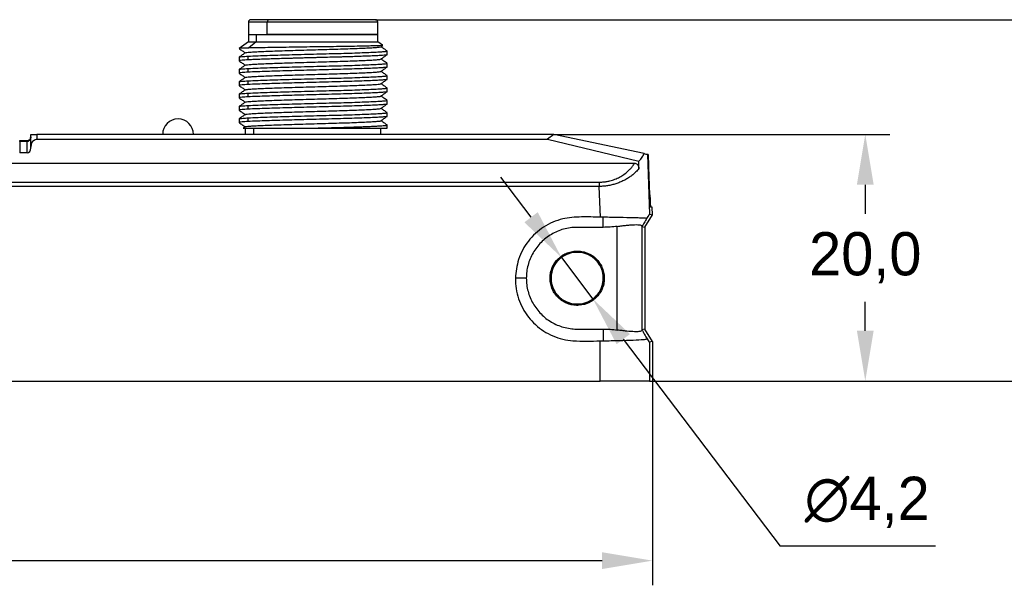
# Model space of a CAD drawing. Header units: millimetres. Extents: x 0 to 1380, y 0 to 297.
# Tile 58 of 60: x 1193 to 1273, y 193 to 239. Entities that reach past the tile are written whole.
import ezdxf

# ---------------------------------------------------------------- set-up
doc = ezdxf.new("R2010")
doc.units = ezdxf.units.MM
doc.header["$PDSIZE"] = -1
doc.dimstyles.new('ISO-25', dxfattribs={"dimtxt": 2.5, "dimasz": 2.5, "dimexe": 1.25, "dimexo": 0.625, "dimtad": 1, "dimtxsty": 'Standard', "dimcen": 2.5, "dimadec": 0, "dimazin": 0, "dimtfac": 1, "dimtmove": 0, "dimatfit": 3, "dimfxl": 1, "dimarcsym": 0})

# ---------------------------------------------------------------- blocks, each defined once
blk = doc.blocks.new('*D18')
at = {"color": 0, "lineweight": -2}
for p, q in [((1084.294, 209.669), (1084.294, 193.109)), ((1244.294, 209.669), (1244.294, 193.109)), ((1088.374, 195.109), (1240.214, 195.109))]:
    blk.add_line(p, q, dxfattribs=at)
at = {"color": 0}
for points in [[(1088.374, 195.789), (1088.374, 194.429), (1084.294, 195.109)], [(1240.214, 194.429), (1240.214, 195.789), (1244.294, 195.109)]]:
    blk.add_solid(points, dxfattribs=at)
at = {"layer": 'Defpoints', "color": 0}
for p in [(1084.294, 209.669), (1244.294, 209.669), (1244.294, 195.109)]:
    blk.add_point(p, dxfattribs=at)
at = {"color": 0, "insert": (1164.294, 198.674), "char_height": 3.5, "attachment_point": 5}
blk.add_mtext('160,0%%p2', dxfattribs=at)
blk = doc.blocks.new('*D19')
at = {"color": 0, "lineweight": -2}
for p, q in [((1236.294, 229.669), (1263.556, 229.669)), ((1261.556, 225.589), (1261.556, 223.235)), ((1261.556, 213.749), (1261.556, 216.104)), ((1244.294, 209.669), (1263.556, 209.669))]:
    blk.add_line(p, q, dxfattribs=at)
at = {"color": 0}
for points in [[(1262.236, 225.589), (1260.876, 225.589), (1261.556, 229.669)], [(1260.876, 213.749), (1262.236, 213.749), (1261.556, 209.669)]]:
    blk.add_solid(points, dxfattribs=at)
at = {"layer": 'Defpoints', "color": 0}
for p in [(1236.294, 229.669), (1261.556, 229.669), (1244.294, 209.669)]:
    blk.add_point(p, dxfattribs=at)
at = {"color": 0, "insert": (1261.556, 219.669), "char_height": 3.5, "attachment_point": 5}
blk.add_mtext('20,0', dxfattribs=at)
blk = doc.blocks.new('*D20')
at = {"color": 0, "lineweight": -2}
for p, q in [((1221.832, 238.971), (1286.511, 238.971)), ((1284.511, 234.891), (1284.511, 227.886)), ((1284.511, 213.749), (1284.511, 220.755)), ((1244.294, 209.669), (1286.511, 209.669))]:
    blk.add_line(p, q, dxfattribs=at)
at = {"color": 0}
for points in [[(1285.191, 234.891), (1283.831, 234.891), (1284.511, 238.971)], [(1283.831, 213.749), (1285.191, 213.749), (1284.511, 209.669)]]:
    blk.add_solid(points, dxfattribs=at)
at = {"layer": 'Defpoints', "color": 0}
for p in [(1221.832, 238.971), (1284.511, 238.971), (1244.294, 209.669)]:
    blk.add_point(p, dxfattribs=at)
at = {"color": 0, "insert": (1284.511, 224.32), "char_height": 3.5, "attachment_point": 5}
blk.add_mtext('29,3%%p1', dxfattribs=at)
blk = doc.blocks.new('*D26')
at = {"color": 0, "lineweight": -2}
for p, q in [((1234.454, 222.952), (1231.992, 226.205)), ((1236.916, 219.699), (1239.472, 216.323)), ((1241.934, 213.07), (1254.647, 196.273)), ((1267.255, 196.273), (1254.647, 196.273))]:
    blk.add_line(p, q, dxfattribs=at)
at = {"color": 0}
for points in [[(1233.912, 222.542), (1234.996, 223.363), (1236.916, 219.699)], [(1242.476, 213.48), (1241.392, 212.659), (1239.472, 216.323)]]:
    blk.add_solid(points, dxfattribs=at)
at = {"layer": 'Defpoints', "color": 0}
for p in [(1236.916, 219.699), (1239.472, 216.323)]:
    blk.add_point(p, dxfattribs=at)
at = {"color": 0, "insert": (1261.713, 199.838), "char_height": 3.5, "attachment_point": 5}
blk.add_mtext('∅4,2', dxfattribs=at)

msp = doc.modelspace()

# ---------------------------------------------------------------- linework, layer by layer
at = {"color": 7, "linetype": 'Continuous', "lineweight": 25}
for p, q in [((1211.532, 238.771), (1211.532, 237.771)), ((1213.211, 238.971), (1211.732, 238.971)), ((1213.07, 237.771), (1213.07, 238.771)), ((1221.832, 238.971), (1213.211, 238.971)), ((1222.032, 237.771), (1222.032, 238.771)), ((1211.532, 237.171), (1210.782, 236.635)), ((1211.532, 237.771), (1211.532, 237.171)), ((1211.532, 237.771), (1212.159, 237.771)), ((1211.532, 237.771), (1213.07, 237.771)), ((1211.532, 237.171), (1212.159, 237.171)), ((1212.159, 237.171), (1211.547, 236.674)), ((1212.159, 237.771), (1212.159, 237.171)), ((1212.159, 237.771), (1222.032, 237.771)), ((1212.159, 237.171), (1222.032, 237.171)), ((1222.032, 237.771), (1213.07, 237.771)), ((1222.032, 237.171), (1222.032, 237.771)), ((1222.418, 236.895), (1222.032, 237.171)), ((1210.782, 236.635), (1210.782, 236.632)), ((1210.783, 236.635), (1210.782, 236.635)), ((1210.783, 236.635), (1210.814, 236.623)), ((1222.275, 236.773), (1222.423, 236.877)), ((1222.782, 236.132), (1222.782, 236.431)), ((1210.782, 235.931), (1210.782, 235.632)), ((1211.499, 236.013), (1211.499, 235.713)), ((1210.782, 234.931), (1210.782, 234.632)), ((1211.499, 235.013), (1211.499, 234.713)), ((1222.782, 235.132), (1222.782, 235.431)), ((1210.782, 233.931), (1210.782, 233.632)), ((1211.499, 234.013), (1211.499, 233.713)), ((1222.782, 234.132), (1222.782, 234.431)), ((1222.782, 233.132), (1222.782, 233.431)), ((1210.782, 232.931), (1210.782, 232.632)), ((1211.499, 233.013), (1211.499, 232.713)), ((1222.782, 232.132), (1222.782, 232.431)), ((1210.782, 231.931), (1210.782, 231.632)), ((1211.499, 232.013), (1211.499, 231.713)), ((1210.782, 230.931), (1210.782, 230.632)), ((1211.499, 231.013), (1211.499, 230.713)), ((1222.782, 231.132), (1222.782, 231.431)), ((1211.286, 230.285), (1211.133, 230.179)), ((1211.282, 230.171), (1211.282, 229.669)), ((1216.29, 230.171), (1222.782, 230.171)), ((1222.282, 229.669), (1222.282, 230.171)), ((1222.782, 230.171), (1222.782, 230.431)), ((1192.989, 229.095), (1192.989, 229.169)), ((1192.989, 229.169), (1193.589, 229.169)), ((1193.589, 229.095), (1193.589, 229.169)), ((1193.889, 229.669), (1194.389, 229.669)), ((1193.889, 228.641), (1193.889, 229.669)), ((1194.389, 229.669), (1194.389, 229.271)), ((1202.928, 229.669), (1194.389, 229.669)), ((1194.389, 229.271), (1202.978, 229.271)), ((1214.294, 229.669), (1202.928, 229.669)), ((1202.978, 229.271), (1214.294, 229.271)), ((1230.794, 229.669), (1214.294, 229.669)), ((1214.294, 229.271), (1230.794, 229.271)), ((1236.294, 229.669), (1230.794, 229.669)), ((1230.794, 229.271), (1235.778, 229.271)), ((1236.294, 229.669), (1235.778, 229.271)), ((1235.778, 229.271), (1243.207, 227.502)), ((1243.627, 228.111), (1236.294, 229.669)), ((1192.989, 229.095), (1192.989, 228.176)), ((1193.589, 229.095), (1192.989, 229.095)), ((1193.589, 228.176), (1193.589, 229.095)), ((1193.889, 228.555), (1193.889, 228.641)), ((1193.589, 228.176), (1192.989, 228.176)), ((1243.896, 228.053), (1244.063, 223.197)), ((1243.957, 228.04), (1243.896, 228.053)), ((1176.494, 227.33), (1214.294, 227.33)), ((1214.294, 227.33), (1230.794, 227.33)), ((1230.794, 227.33), (1242.852, 227.33)), ((1244.09, 224.762), (1244.01, 227.024)), ((1088.599, 225.799), (1239.989, 225.799)), ((1239.989, 225.454), (1088.599, 225.454)), ((1239.989, 225.799), (1239.989, 225.454)), ((1240.074, 222.955), (1239.989, 225.454)), ((1244.271, 223.779), (1244.142, 223.779)), ((1244.294, 223.136), (1244.271, 223.779)), ((1240.294, 222.134), (1240.294, 222.953)), ((1243.675, 222.136), (1244.294, 223.136)), ((1241.45, 213.805), (1241.45, 222.215)), ((1243.449, 222.203), (1243.449, 213.817)), ((1243.45, 222.2), (1243.675, 222.136)), ((1243.675, 222.136), (1243.675, 213.885)), ((1238.842, 215.922), (1238.426, 215.833)), ((1240.294, 213.886), (1240.294, 212.932)), ((1243.675, 213.885), (1243.45, 213.82)), ((1244.294, 212.885), (1243.675, 213.885)), ((1240.058, 209.669), (1240.06, 212.93)), ((1244.059, 212.818), (1244.057, 209.669)), ((1244.294, 212.885), (1244.294, 209.669)), ((1088.53, 209.669), (1240.058, 209.669)), ((1244.057, 209.669), (1240.058, 209.669)), ((1244.057, 209.669), (1244.294, 209.669))]:
    msp.add_line(p, q, dxfattribs=at)
at = {"color": 8, "linetype": 'Continuous', "lineweight": 25}
for p, q in [((1213.07, 238.771), (1211.532, 238.771)), ((1222.032, 238.771), (1213.07, 238.771)), ((1211.939, 230.171), (1211.939, 229.669))]:
    msp.add_line(p, q, dxfattribs=at)
at = {"color": 7, "linetype": 'Continuous', "lineweight": 25, "flags": 128}
for points in [[(1243.627, 228.111), (1243.77, 228.08), (1243.861, 228.061), (1243.896, 228.053)], [(1244.063, 223.197), (1244.192, 223.163), (1244.294, 223.136)], [(1234.07, 218.01), (1233.573, 218.01), (1233.182, 218.01)], [(1244.294, 212.885), (1244.162, 212.847), (1244.059, 212.818)]]:
    msp.add_lwpolyline(points, dxfattribs=at)
msp.add_circle((1238.194, 218.011), 2.117)
at = {"color": 7, "linetype": 'Continuous', "lineweight": 25}
for centre, radius, start, end in [((1211.732, 238.771), 0.2, 90, 180), ((1213.246, 238.796), 0.179, 101.42328, 188.05142), ((1221.832, 238.771), 0.2, 0, 90), ((1205.834, 229.669), 1.25, 0, 180), ((1194.466, 228.697), 0.579, 97.56966, 185.52747)]:
    msp.add_arc(centre, radius, start, end, dxfattribs=at)
for centre, major_axis, ratio, start_param, end_param in [((1193.589, 228.555), (0, 0.379), 0.791595, 3.141593, 4.712389), ((1243.993, 227.01), (-0.036, 1.03), 0.016937, 4.725236, 6.278961), ((1238.928, 256.209), (-1.746, 50.422), 0.079282, 4.08918, 4.103938), ((1244.107, 224.779), (-0.035, 1), 0.017444, 1.58764, 3.140983), ((1240.271, 217.07), (3.792, 6.127), 0.009692, 0.002942, 0.338332), ((1240.063, 219.289), (-3.996, 6.471), 0.009188, 2.848198, 3.138988)]:
    msp.add_ellipse(centre, major_axis=major_axis, ratio=ratio, start_param=start_param, end_param=end_param, dxfattribs=at)
for points, knots in [([(1211.547, 236.674), (1211.315, 236.668), (1211.134, 236.661), (1210.877, 236.648), (1210.803, 236.642), (1210.783, 236.635)], [0, 0, 0, 0, 0.5, 0.5, 1, 1, 1, 1]), ([(1210.786, 236.626), (1210.871, 236.566), (1211.035, 236.452), (1211.198, 236.337), (1211.277, 236.282)], [0, 0, 0, 0, 0.51635, 1, 1, 1, 1]), ([(1211.307, 236.289), (1211.31, 236.294), (1211.319, 236.307), (1211.501, 236.331), (1211.842, 236.358), (1212.327, 236.385), (1212.943, 236.41), (1213.663, 236.436), (1214.478, 236.463), (1215.349, 236.491), (1216.269, 236.519), (1217.196, 236.547), (1218.12, 236.572), (1218.999, 236.597), (1219.821, 236.624), (1220.55, 236.652), (1221.177, 236.68), (1221.677, 236.708), (1222.035, 236.733), (1222.237, 236.755), (1222.254, 236.77), (1222.261, 236.776)], [0, 0, 0, 0, 0.026155, 0.082083, 0.136414, 0.192309, 0.246821, 0.302923, 0.357293, 0.413235, 0.467544, 0.523415, 0.577889, 0.633947, 0.688327, 0.744279, 0.798675, 0.854643, 0.909011, 0.964954, 1, 1, 1, 1]), ([(1211.499, 236.013), (1211.757, 236.025), (1212.194, 236.047), (1213.054, 236.075), (1213.896, 236.102), (1214.831, 236.13), (1215.812, 236.158), (1216.829, 236.186), (1217.837, 236.212), (1218.823, 236.236), (1219.742, 236.263), (1220.586, 236.291), (1221.314, 236.319), (1221.919, 236.347), (1222.377, 236.373), (1222.666, 236.398), (1222.794, 236.417), (1222.771, 236.429), (1222.766, 236.431)], [0, 0, 0, 0, 0.091315, 0.154137, 0.21878, 0.281602, 0.346246, 0.409075, 0.473728, 0.536552, 0.601197, 0.66402, 0.728663, 0.791493, 0.856144, 0.91897, 0.983617, 1, 1, 1, 1]), ([(1222.419, 236.883), (1222.422, 236.882), (1222.44, 236.877), (1222.318, 236.867), (1222.049, 236.855), (1221.615, 236.842), (1221.05, 236.828), (1220.353, 236.814), (1219.556, 236.8), (1218.67, 236.786), (1217.736, 236.774), (1216.763, 236.761), (1215.79, 236.747), (1214.826, 236.733), (1213.917, 236.719), (1213.081, 236.705), (1212.239, 236.691), (1211.801, 236.681), (1211.547, 236.674)], [0, 0, 0, 0, 0.012184, 0.073852, 0.137292, 0.199376, 0.263201, 0.326291, 0.391214, 0.454206, 0.519022, 0.582232, 0.647209, 0.711532, 0.777722, 0.842053, 0.908251, 1, 1, 1, 1]), ([(1222.782, 236.435), (1222.697, 236.494), (1222.532, 236.609), (1222.367, 236.725), (1222.287, 236.781)], [0, 0, 0, 0, 0.512384, 1, 1, 1, 1]), ([(1211.291, 236.291), (1211.207, 236.232), (1211.038, 236.114), (1210.869, 235.995), (1210.784, 235.936)], [0, 0, 0, 0, 0.499982, 1, 1, 1, 1]), ([(1210.787, 235.626), (1210.871, 235.566), (1211.035, 235.452), (1211.198, 235.337), (1211.277, 235.282)], [0, 0, 0, 0, 0.516607, 1, 1, 1, 1]), ([(1211.499, 235.713), (1211.326, 235.702), (1211.013, 235.681), (1210.805, 235.654), (1210.802, 235.638), (1210.8, 235.632)], [0, 0, 0, 0, 0.41849, 0.755425, 1, 1, 1, 1]), ([(1210.808, 235.938), (1210.811, 235.943), (1210.82, 235.956), (1211.021, 235.982), (1211.332, 236.002), (1211.499, 236.013)], [0, 0, 0, 0, 0.176553, 0.556644, 1, 1, 1, 1]), ([(1211.301, 235.288), (1211.313, 235.295), (1211.341, 235.311), (1211.569, 235.337), (1211.943, 235.365), (1212.464, 235.391), (1213.1, 235.416), (1213.848, 235.442), (1214.672, 235.47), (1215.565, 235.498), (1216.484, 235.526), (1217.42, 235.553), (1218.329, 235.577), (1219.201, 235.603), (1219.997, 235.631), (1220.709, 235.659), (1221.303, 235.687), (1221.777, 235.714), (1222.095, 235.739), (1222.26, 235.759), (1222.259, 235.772), (1222.259, 235.776)], [0, 0, 0, 0, 0.042006, 0.096345, 0.152267, 0.206423, 0.262145, 0.316333, 0.372094, 0.426385, 0.482258, 0.536498, 0.592314, 0.646482, 0.70222, 0.756423, 0.812199, 0.86649, 0.922365, 0.976534, 1, 1, 1, 1]), ([(1222.771, 236.127), (1222.766, 236.123), (1222.754, 236.112), (1222.64, 236.096), (1222.434, 236.078), (1222.174, 236.062), (1221.936, 236.049), (1221.739, 236.039), (1221.544, 236.03), (1221.333, 236.021), (1221.088, 236.011), (1220.74, 235.997), (1220.301, 235.982), (1219.791, 235.965), (1219.36, 235.952), (1219.062, 235.944), (1218.84, 235.938), (1218.499, 235.929), (1218.052, 235.917), (1217.551, 235.904), (1217.188, 235.895), (1216.878, 235.887), (1216.614, 235.88), (1216.387, 235.874), (1216.112, 235.867), (1215.792, 235.858), (1215.421, 235.847), (1215.07, 235.837), (1214.61, 235.824), (1214.037, 235.806), (1213.411, 235.787), (1212.835, 235.768), (1212.337, 235.751), (1211.874, 235.733), (1211.628, 235.72), (1211.499, 235.713)], [0, 0, 0, 0, 0.028339, 0.072398, 0.125058, 0.167099, 0.195729, 0.218791, 0.236283, 0.259487, 0.28269, 0.305893, 0.351907, 0.390371, 0.421279, 0.444631, 0.452422, 0.466549, 0.513787, 0.540422, 0.563615, 0.583364, 0.59974, 0.614183, 0.626692, 0.65261, 0.675777, 0.698945, 0.722113, 0.768326, 0.818162, 0.86079, 0.907089, 0.95109, 1, 1, 1, 1]), ([(1222.275, 235.774), (1222.36, 235.833), (1222.529, 235.951), (1222.698, 236.07), (1222.782, 236.129)], [0, 0, 0, 0, 0.499996, 1, 1, 1, 1]), ([(1222.783, 235.433), (1222.699, 235.492), (1222.533, 235.609), (1222.367, 235.725), (1222.286, 235.781)], [0, 0, 0, 0, 0.510384, 1, 1, 1, 1]), ([(1211.289, 235.29), (1211.205, 235.231), (1211.036, 235.112), (1210.867, 234.994), (1210.782, 234.935)], [0, 0, 0, 0, 0.499976, 1, 1, 1, 1]), ([(1210.806, 234.937), (1210.809, 234.942), (1210.818, 234.956), (1211.021, 234.982), (1211.331, 235.002), (1211.499, 235.013)], [0, 0, 0, 0, 0.190159, 0.56397, 1, 1, 1, 1]), ([(1211.288, 234.286), (1211.288, 234.287), (1211.271, 234.296), (1211.384, 234.316), (1211.636, 234.344), (1212.054, 234.371), (1212.599, 234.397), (1213.268, 234.422), (1214.03, 234.448), (1214.877, 234.476), (1215.771, 234.504), (1216.702, 234.532), (1217.628, 234.559), (1218.538, 234.583), (1219.389, 234.609), (1220.174, 234.637), (1220.855, 234.665), (1221.426, 234.693), (1221.864, 234.72), (1222.148, 234.745), (1222.28, 234.763), (1222.269, 234.774), (1222.267, 234.776)], [0, 0, 0, 0, 0.00291, 0.056894, 0.112441, 0.166566, 0.222266, 0.276272, 0.33184, 0.385835, 0.441389, 0.495472, 0.551126, 0.605218, 0.660884, 0.714885, 0.770446, 0.824456, 0.880025, 0.934184, 0.989923, 1, 1, 1, 1]), ([(1211.499, 235.013), (1211.757, 235.025), (1212.194, 235.047), (1213.054, 235.075), (1213.896, 235.102), (1214.831, 235.13), (1215.812, 235.158), (1216.829, 235.186), (1217.837, 235.212), (1218.823, 235.236), (1219.742, 235.263), (1220.586, 235.291), (1221.314, 235.319), (1221.919, 235.347), (1222.377, 235.373), (1222.666, 235.398), (1222.794, 235.417), (1222.771, 235.429), (1222.766, 235.431)], [0, 0, 0, 0, 0.091315, 0.154137, 0.21878, 0.281602, 0.346246, 0.409075, 0.473728, 0.536552, 0.601197, 0.66402, 0.728663, 0.791493, 0.856144, 0.91897, 0.983617, 1, 1, 1, 1]), ([(1222.769, 235.127), (1222.771, 235.126), (1222.787, 235.115), (1222.654, 235.097), (1222.364, 235.073), (1221.895, 235.046), (1221.291, 235.018), (1220.551, 234.99), (1219.711, 234.962), (1218.78, 234.935), (1217.801, 234.911), (1216.784, 234.885), (1215.776, 234.858), (1214.788, 234.829), (1213.864, 234.801), (1213.019, 234.774), (1212.177, 234.746), (1211.746, 234.725), (1211.499, 234.713)], [0, 0, 0, 0, 0.008359, 0.071921, 0.13733, 0.200887, 0.266286, 0.329845, 0.395247, 0.458811, 0.52422, 0.587778, 0.653177, 0.716735, 0.782137, 0.845703, 0.91111, 1, 1, 1, 1]), ([(1222.275, 234.774), (1222.36, 234.833), (1222.529, 234.951), (1222.698, 235.07), (1222.782, 235.129)], [0, 0, 0, 0, 0.499997, 1, 1, 1, 1]), ([(1222.78, 234.436), (1222.695, 234.495), (1222.531, 234.61), (1222.366, 234.726), (1222.287, 234.782)], [0, 0, 0, 0, 0.5141136, 1, 1, 1, 1]), ([(1211.288, 234.289), (1211.203, 234.229), (1211.034, 234.111), (1210.865, 233.992), (1210.781, 233.933)], [0, 0, 0, 0, 0.499993, 1, 1, 1, 1]), ([(1210.786, 234.626), (1210.871, 234.567), (1211.034, 234.452), (1211.198, 234.337), (1211.277, 234.281)], [0, 0, 0, 0, 0.515968, 1, 1, 1, 1]), ([(1211.499, 234.713), (1211.324, 234.702), (1211.011, 234.681), (1210.804, 234.654), (1210.802, 234.638), (1210.801, 234.632)], [0, 0, 0, 0, 0.422738, 0.75967, 1, 1, 1, 1]), ([(1210.804, 233.936), (1210.807, 233.941), (1210.815, 233.955), (1211.02, 233.982), (1211.331, 234.002), (1211.499, 234.013)], [0, 0, 0, 0, 0.206242, 0.57263, 1, 1, 1, 1]), ([(1211.499, 234.013), (1211.757, 234.025), (1212.194, 234.047), (1213.054, 234.075), (1213.896, 234.102), (1214.831, 234.13), (1215.812, 234.158), (1216.829, 234.186), (1217.837, 234.212), (1218.823, 234.236), (1219.742, 234.263), (1220.586, 234.291), (1221.314, 234.319), (1221.919, 234.347), (1222.377, 234.373), (1222.666, 234.398), (1222.794, 234.417), (1222.771, 234.429), (1222.766, 234.431)], [0, 0, 0, 0, 0.091315, 0.154137, 0.21878, 0.281602, 0.346246, 0.409075, 0.473728, 0.536552, 0.601197, 0.66402, 0.728663, 0.791493, 0.856144, 0.91897, 0.983617, 1, 1, 1, 1]), ([(1222.769, 234.127), (1222.771, 234.125), (1222.787, 234.115), (1222.653, 234.097), (1222.364, 234.073), (1221.895, 234.046), (1221.291, 234.018), (1220.551, 233.99), (1219.711, 233.962), (1218.78, 233.935), (1217.801, 233.911), (1216.784, 233.885), (1215.776, 233.858), (1214.788, 233.829), (1213.864, 233.801), (1213.019, 233.774), (1212.177, 233.746), (1211.746, 233.725), (1211.499, 233.713)], [0, 0, 0, 0, 0.007874, 0.071467, 0.136908, 0.200496, 0.265928, 0.329517, 0.394951, 0.458547, 0.523988, 0.587577, 0.653008, 0.716596, 0.782031, 0.845627, 0.911066, 1, 1, 1, 1]), ([(1222.275, 233.774), (1222.36, 233.833), (1222.529, 233.951), (1222.698, 234.07), (1222.782, 234.129)], [0, 0, 0, 0, 0.499998, 1, 1, 1, 1]), ([(1211.291, 233.291), (1211.207, 233.232), (1211.037, 233.114), (1210.868, 232.995), (1210.784, 232.936)], [0, 0, 0, 0, 0.499985, 1, 1, 1, 1]), ([(1210.785, 233.626), (1210.87, 233.567), (1211.034, 233.452), (1211.198, 233.337), (1211.277, 233.282)], [0, 0, 0, 0, 0.515354, 1, 1, 1, 1]), ([(1211.499, 233.713), (1211.324, 233.702), (1211.011, 233.681), (1210.804, 233.654), (1210.802, 233.638), (1210.801, 233.632)], [0, 0, 0, 0, 0.422738, 0.75967, 1, 1, 1, 1]), ([(1211.299, 233.289), (1211.298, 233.291), (1211.291, 233.302), (1211.43, 233.322), (1211.722, 233.35), (1212.168, 233.377), (1212.747, 233.403), (1213.435, 233.428), (1214.225, 233.455), (1215.08, 233.483), (1215.993, 233.511), (1216.918, 233.539), (1217.848, 233.564), (1218.739, 233.589), (1219.582, 233.616), (1220.34, 233.644), (1221.003, 233.672), (1221.54, 233.7), (1221.948, 233.726), (1222.196, 233.75), (1222.302, 233.771), (1222.268, 233.784), (1222.258, 233.788)], [0, 0, 0, 0, 0.009529, 0.064103, 0.117105, 0.171635, 0.22473, 0.279368, 0.332412, 0.386993, 0.4401, 0.494751, 0.547741, 0.602263, 0.655302, 0.709876, 0.763043, 0.817759, 0.870735, 0.925243, 0.978272, 1, 1, 1, 1]), ([(1211.499, 233.013), (1211.757, 233.025), (1212.194, 233.047), (1213.054, 233.075), (1213.896, 233.102), (1214.831, 233.13), (1215.812, 233.158), (1216.829, 233.186), (1217.837, 233.212), (1218.823, 233.236), (1219.742, 233.263), (1220.586, 233.291), (1221.314, 233.319), (1221.919, 233.347), (1222.377, 233.373), (1222.666, 233.398), (1222.794, 233.417), (1222.771, 233.429), (1222.766, 233.431)], [0, 0, 0, 0, 0.091315, 0.154137, 0.21878, 0.281602, 0.346246, 0.409075, 0.473728, 0.536552, 0.601197, 0.66402, 0.728663, 0.791493, 0.856144, 0.91897, 0.983617, 1, 1, 1, 1]), ([(1222.781, 233.435), (1222.697, 233.494), (1222.532, 233.61), (1222.367, 233.725), (1222.287, 233.782)], [0, 0, 0, 0, 0.512594, 1, 1, 1, 1]), ([(1210.784, 232.627), (1210.869, 232.568), (1211.033, 232.453), (1211.197, 232.337), (1211.277, 232.281)], [0, 0, 0, 0, 0.51431, 1, 1, 1, 1]), ([(1211.499, 232.713), (1211.324, 232.702), (1211.011, 232.681), (1210.804, 232.654), (1210.802, 232.638), (1210.801, 232.632)], [0, 0, 0, 0, 0.422738, 0.75967, 1, 1, 1, 1]), ([(1210.808, 232.938), (1210.811, 232.943), (1210.82, 232.956), (1211.021, 232.982), (1211.332, 233.002), (1211.499, 233.013)], [0, 0, 0, 0, 0.177634, 0.557227, 1, 1, 1, 1]), ([(1211.306, 232.288), (1211.308, 232.292), (1211.312, 232.306), (1211.485, 232.329), (1211.813, 232.357), (1212.295, 232.384), (1212.897, 232.408), (1213.616, 232.434), (1214.418, 232.461), (1215.293, 232.49), (1216.204, 232.518), (1217.14, 232.545), (1218.057, 232.57), (1218.946, 232.595), (1219.765, 232.622), (1220.506, 232.65), (1221.135, 232.678), (1221.649, 232.706), (1222.014, 232.732), (1222.23, 232.754), (1222.252, 232.769), (1222.261, 232.775)], [0, 0, 0, 0, 0.025204, 0.079546, 0.135469, 0.189829, 0.245772, 0.300031, 0.355867, 0.410127, 0.465957, 0.520353, 0.576335, 0.630585, 0.686406, 0.740646, 0.796455, 0.850853, 0.906836, 0.961092, 1, 1, 1, 1]), ([(1222.77, 233.126), (1222.772, 233.125), (1222.786, 233.115), (1222.653, 233.097), (1222.364, 233.073), (1221.895, 233.046), (1221.291, 233.018), (1220.551, 232.99), (1219.711, 232.962), (1218.78, 232.935), (1217.801, 232.911), (1216.784, 232.885), (1215.776, 232.858), (1214.788, 232.829), (1213.864, 232.801), (1213.019, 232.774), (1212.177, 232.746), (1211.746, 232.725), (1211.499, 232.713)], [0, 0, 0, 0, 0.006409, 0.070096, 0.135634, 0.199316, 0.264844, 0.328527, 0.394058, 0.457747, 0.523285, 0.586968, 0.652496, 0.716178, 0.781709, 0.845399, 0.910935, 1, 1, 1, 1]), ([(1211.499, 232.013), (1211.757, 232.025), (1212.194, 232.047), (1213.054, 232.075), (1213.896, 232.102), (1214.831, 232.13), (1215.812, 232.158), (1216.829, 232.186), (1217.837, 232.212), (1218.823, 232.236), (1219.742, 232.263), (1220.586, 232.291), (1221.314, 232.319), (1221.919, 232.347), (1222.377, 232.373), (1222.666, 232.398), (1222.794, 232.417), (1222.771, 232.429), (1222.766, 232.431)], [0, 0, 0, 0, 0.091315, 0.154137, 0.21878, 0.281602, 0.346246, 0.409075, 0.473728, 0.536552, 0.601197, 0.66402, 0.728663, 0.791493, 0.856144, 0.91897, 0.983617, 1, 1, 1, 1]), ([(1222.274, 232.773), (1222.359, 232.832), (1222.528, 232.951), (1222.697, 233.069), (1222.781, 233.128)], [0, 0, 0, 0, 0.500001, 1, 1, 1, 1]), ([(1222.783, 232.433), (1222.699, 232.492), (1222.533, 232.608), (1222.367, 232.724), (1222.286, 232.781)], [0, 0, 0, 0, 0.510331, 1, 1, 1, 1]), ([(1211.29, 232.29), (1211.205, 232.231), (1211.036, 232.113), (1210.867, 231.994), (1210.782, 231.935)], [0, 0, 0, 0, 0.499997, 1, 1, 1, 1]), ([(1210.783, 231.628), (1210.867, 231.569), (1211.032, 231.453), (1211.197, 231.338), (1211.277, 231.281)], [0, 0, 0, 0, 0.512779, 1, 1, 1, 1]), ([(1211.499, 231.713), (1211.324, 231.702), (1211.011, 231.681), (1210.804, 231.654), (1210.802, 231.638), (1210.801, 231.632)], [0, 0, 0, 0, 0.4227384, 0.7596696, 1, 1, 1, 1]), ([(1210.807, 231.937), (1210.81, 231.942), (1210.818, 231.956), (1211.021, 231.982), (1211.331, 232.002), (1211.499, 232.013)], [0, 0, 0, 0, 0.188394, 0.56302, 1, 1, 1, 1]), ([(1211.298, 231.286), (1211.308, 231.293), (1211.33, 231.309), (1211.546, 231.335), (1211.913, 231.363), (1212.42, 231.39), (1213.056, 231.414), (1213.792, 231.44), (1214.619, 231.468), (1215.499, 231.496), (1216.423, 231.524), (1217.35, 231.551), (1218.27, 231.576), (1219.14, 231.601), (1219.949, 231.629), (1220.662, 231.657), (1221.269, 231.685), (1221.747, 231.712), (1222.079, 231.737), (1222.251, 231.757), (1222.256, 231.771), (1222.258, 231.775)], [0, 0, 0, 0, 0.040806, 0.096524, 0.15074, 0.206527, 0.260819, 0.316695, 0.370873, 0.426616, 0.480751, 0.536444, 0.59077, 0.646682, 0.700871, 0.756626, 0.81076, 0.866454, 0.920726, 0.97658, 1, 1, 1, 1]), ([(1222.771, 232.125), (1222.772, 232.124), (1222.786, 232.115), (1222.652, 232.097), (1222.364, 232.073), (1221.895, 232.046), (1221.291, 232.018), (1220.551, 231.99), (1219.711, 231.962), (1218.78, 231.935), (1217.801, 231.911), (1216.784, 231.885), (1215.776, 231.858), (1214.788, 231.829), (1213.864, 231.801), (1213.019, 231.774), (1212.177, 231.746), (1211.746, 231.725), (1211.499, 231.713)], [0, 0, 0, 0, 0.004404, 0.06822, 0.13389, 0.1977, 0.26336, 0.327172, 0.392835, 0.456653, 0.522323, 0.586134, 0.651794, 0.715605, 0.781268, 0.845087, 0.910755, 1, 1, 1, 1]), ([(1222.273, 231.772), (1222.358, 231.831), (1222.527, 231.95), (1222.696, 232.068), (1222.78, 232.127)], [0, 0, 0, 0, 0.499964, 1, 1, 1, 1]), ([(1222.78, 231.436), (1222.695, 231.495), (1222.531, 231.61), (1222.366, 231.725), (1222.287, 231.781)], [0, 0, 0, 0, 0.514059, 1, 1, 1, 1]), ([(1211.288, 231.288), (1211.203, 231.229), (1211.034, 231.111), (1210.865, 230.992), (1210.78, 230.933)], [0, 0, 0, 0, 0.499974, 1, 1, 1, 1]), ([(1210.788, 230.935), (1210.788, 230.936), (1210.783, 230.944), (1210.866, 230.961), (1211.072, 230.986), (1211.36, 231.004), (1211.499, 231.013)], [0, 0, 0, 0, 0.034568, 0.29296, 0.660634, 1, 1, 1, 1]), ([(1211.288, 230.283), (1211.287, 230.284), (1211.265, 230.294), (1211.37, 230.314), (1211.616, 230.342), (1212.022, 230.369), (1212.562, 230.395), (1213.217, 230.42), (1213.979, 230.447), (1214.816, 230.474), (1215.716, 230.503), (1216.639, 230.53), (1217.573, 230.557), (1218.476, 230.581), (1219.338, 230.608), (1220.121, 230.635), (1220.817, 230.664), (1221.391, 230.691), (1221.842, 230.719), (1222.132, 230.743), (1222.271, 230.761), (1222.265, 230.772), (1222.264, 230.773)], [0, 0, 0, 0, 0.004727, 0.060291, 0.11441, 0.17011, 0.223966, 0.279375, 0.333352, 0.388893, 0.443004, 0.49869, 0.552637, 0.608145, 0.662101, 0.717624, 0.771675, 0.827297, 0.881323, 0.936923, 0.990865, 1, 1, 1, 1]), ([(1211.499, 231.013), (1211.757, 231.025), (1212.194, 231.047), (1213.054, 231.075), (1213.896, 231.102), (1214.831, 231.13), (1215.812, 231.158), (1216.829, 231.186), (1217.837, 231.212), (1218.823, 231.236), (1219.742, 231.263), (1220.586, 231.291), (1221.314, 231.319), (1221.919, 231.347), (1222.377, 231.373), (1222.666, 231.398), (1222.794, 231.417), (1222.771, 231.429), (1222.766, 231.431)], [0, 0, 0, 0, 0.091315, 0.154137, 0.21878, 0.281602, 0.346246, 0.409075, 0.473728, 0.536552, 0.601197, 0.66402, 0.728663, 0.791493, 0.856144, 0.91897, 0.983617, 1, 1, 1, 1]), ([(1222.773, 231.124), (1222.773, 231.124), (1222.785, 231.114), (1222.652, 231.097), (1222.365, 231.073), (1221.895, 231.046), (1221.291, 231.018), (1220.551, 230.99), (1219.711, 230.962), (1218.78, 230.935), (1217.801, 230.911), (1216.784, 230.885), (1215.776, 230.858), (1214.788, 230.829), (1213.864, 230.801), (1213.019, 230.774), (1212.177, 230.746), (1211.746, 230.725), (1211.499, 230.713)], [0, 0, 0, 0, 0.001994, 0.065964, 0.131793, 0.195758, 0.261577, 0.325544, 0.391366, 0.455338, 0.521167, 0.585132, 0.650951, 0.714917, 0.780739, 0.844712, 0.910539, 1, 1, 1, 1]), ([(1222.272, 230.771), (1222.356, 230.83), (1222.525, 230.949), (1222.694, 231.067), (1222.779, 231.126)], [0, 0, 0, 0, 0.500008, 1, 1, 1, 1]), ([(1222.781, 230.435), (1222.697, 230.494), (1222.532, 230.61), (1222.367, 230.725), (1222.287, 230.782)], [0, 0, 0, 0, 0.512799, 1, 1, 1, 1]), ([(1210.782, 230.629), (1210.866, 230.569), (1211.032, 230.453), (1211.198, 230.337), (1211.279, 230.28)], [0, 0, 0, 0, 0.510465, 1, 1, 1, 1]), ([(1211.499, 230.713), (1211.324, 230.702), (1211.011, 230.681), (1210.804, 230.654), (1210.802, 230.638), (1210.801, 230.632)], [0, 0, 0, 0, 0.4227384, 0.7596696, 1, 1, 1, 1]), ([(1211.139, 230.171), (1211.131, 230.171), (1211.098, 230.171), (1211.195, 230.171), (1211.44, 230.171), (1211.85, 230.171), (1212.4, 230.171), (1213.074, 230.171), (1213.858, 230.171), (1214.914, 230.171), (1215.763, 230.171), (1216.29, 230.171)], [0, 0, 0, 0, 0.031964, 0.141217, 0.25314, 0.365072, 0.476348, 0.587648, 0.700853, 0.814062, 1, 1, 1, 1]), ([(1216.29, 230.171), (1216.587, 230.179), (1217.251, 230.197), (1218.263, 230.222), (1219.236, 230.248), (1220.01, 230.271), (1220.611, 230.292), (1221.097, 230.31), (1221.549, 230.329), (1221.938, 230.348), (1222.244, 230.366), (1222.446, 230.379), (1222.573, 230.39), (1222.65, 230.398), (1222.71, 230.406), (1222.765, 230.417), (1222.789, 230.428), (1222.778, 230.435), (1222.774, 230.437)], [0, 0, 0, 0, 0.087834, 0.196261, 0.301398, 0.391693, 0.456878, 0.522066, 0.58725, 0.660794, 0.725977, 0.7828, 0.822274, 0.854767, 0.880276, 0.918423, 0.978405, 1, 1, 1, 1]), ([(1193.889, 229.469), (1193.889, 229.449), (1193.887, 229.41), (1193.876, 229.355), (1193.86, 229.307), (1193.842, 229.266), (1193.823, 229.233), (1193.791, 229.189), (1193.742, 229.142), (1193.667, 229.103), (1193.615, 229.098), (1193.589, 229.095)], [0, 0, 0, 0, 0.116545, 0.222183, 0.316938, 0.400846, 0.473961, 0.536366, 0.704075, 0.857232, 1, 1, 1, 1]), ([(1193.589, 229.169), (1193.605, 229.17), (1193.635, 229.171), (1193.68, 229.182), (1193.724, 229.2), (1193.766, 229.225), (1193.817, 229.269), (1193.874, 229.348), (1193.884, 229.424), (1193.889, 229.469)], [0, 0, 0, 0, 0.084934, 0.172968, 0.265133, 0.362324, 0.465308, 0.684044, 1, 1, 1, 1]), ([(1243.207, 227.502), (1243.3, 227.61), (1243.468, 227.802), (1243.578, 228.016), (1243.627, 228.111)], [0, 0, 0, 0, 0.559875, 1, 1, 1, 1]), ([(1239.989, 225.799), (1240.037, 225.8), (1240.132, 225.801), (1240.276, 225.81), (1240.418, 225.824), (1240.559, 225.844), (1240.7, 225.87), (1240.934, 225.923), (1241.255, 226.025), (1241.642, 226.203), (1242.002, 226.426), (1242.29, 226.661), (1242.518, 226.89), (1242.698, 227.103), (1242.8, 227.254), (1242.852, 227.33)], [0, 0, 0, 0, 0.037508, 0.074909, 0.112329, 0.149896, 0.187737, 0.225975, 0.342246, 0.462845, 0.588427, 0.719852, 0.810768, 0.903973, 1, 1, 1, 1]), ([(1243.193, 226.893), (1243.157, 226.849), (1243.084, 226.761), (1242.965, 226.635), (1242.84, 226.516), (1242.709, 226.402), (1242.573, 226.295), (1242.431, 226.194), (1242.285, 226.1), (1242.135, 226.012), (1241.981, 225.93), (1241.824, 225.855), (1241.663, 225.786), (1241.501, 225.724), (1241.336, 225.667), (1241.17, 225.618), (1241.002, 225.575), (1240.833, 225.538), (1240.664, 225.508), (1240.495, 225.484), (1240.326, 225.467), (1240.157, 225.456), (1240.044, 225.454), (1239.989, 225.454)], [0, 0, 0, 0, 0.057271, 0.113358, 0.168286, 0.222084, 0.27478, 0.326406, 0.376993, 0.426577, 0.475195, 0.522886, 0.569692, 0.615657, 0.660828, 0.705254, 0.748986, 0.792078, 0.834587, 0.876572, 0.918093, 0.959214, 1, 1, 1, 1]), ([(1242.852, 227.33), (1242.888, 227.327), (1242.959, 227.322), (1243.054, 227.27), (1243.131, 227.183), (1243.186, 227.055), (1243.191, 226.951), (1243.193, 226.893)], [0, 0, 0, 0, 0.1702633, 0.3413258, 0.5014749, 0.7216445, 1, 1, 1, 1]), ([(1240.074, 222.955), (1239.562, 222.97), (1238.543, 222.998), (1237.231, 222.913), (1236.21, 222.569), (1235.461, 222.173), (1234.791, 221.653), (1234.214, 221.03), (1233.757, 220.318), (1233.314, 219.326), (1233.234, 218.527), (1233.182, 218.01)], [0, 0, 0, 0, 0.1589959, 0.3166568, 0.4039096, 0.4911634, 0.5784155, 0.6656666, 0.752955, 0.8402438, 1, 1, 1, 1]), ([(1240.294, 222.953), (1240.253, 222.954), (1240.18, 222.955), (1240.106, 222.955), (1240.074, 222.955)], [0, 0, 0, 0, 0.560008, 1, 1, 1, 1]), ([(1243.828, 222.862), (1243.722, 222.869), (1243.51, 222.882), (1242.909, 222.901), (1241.974, 222.921), (1240.985, 222.941), (1240.416, 222.951), (1240.294, 222.953)], [0, 0, 0, 0, 0.170466, 0.340931, 0.630729, 0.920436, 1, 1, 1, 1]), ([(1243.828, 222.862), (1243.758, 222.738), (1243.632, 222.518), (1243.505, 222.297), (1243.45, 222.2)], [0, 0, 0, 0, 0.5599967, 1, 1, 1, 1]), ([(1240.294, 222.134), (1239.936, 222.134), (1239.579, 222.134), (1239.043, 222.134), (1238.864, 222.134), (1238.641, 222.134), (1238.596, 222.134), (1238.529, 222.134), (1238.507, 222.134), (1238.462, 222.134), (1238.44, 222.134), (1238.373, 222.134), (1238.328, 222.134), (1238.261, 222.134), (1238.239, 222.134), (1238.194, 222.134), (1238.172, 222.134), (1237.971, 222.132), (1237.792, 222.119), (1237.438, 222.069), (1237.263, 222.032), (1236.918, 221.936), (1236.749, 221.877), (1236.42, 221.738), (1236.26, 221.657), (1235.952, 221.476), (1235.804, 221.376), (1235.521, 221.157), (1235.388, 221.038), (1235.136, 220.784), (1235.019, 220.648), (1234.802, 220.364), (1234.704, 220.215), (1234.526, 219.904), (1234.447, 219.743), (1234.311, 219.413), (1234.254, 219.243), (1234.162, 218.898), (1234.128, 218.722), (1234.081, 218.368), (1234.07, 218.189), (1234.07, 218.01)], [0.2113701, 0.2113701, 0.2113701, 0.2113701, 0.2534479, 0.2534479, 0.2744868, 0.2744868, 0.2797466, 0.2797466, 0.2823764, 0.2823764, 0.2850063, 0.2850063, 0.290266, 0.290266, 0.2928959, 0.2928959, 0.2955258, 0.2955258, 0.3165647, 0.3165647, 0.3376036, 0.3376036, 0.3586425, 0.3586425, 0.3796814, 0.3796814, 0.4007203, 0.4007203, 0.4217593, 0.4217593, 0.4427982, 0.4427982, 0.4638371, 0.4638371, 0.484876, 0.484876, 0.5059149, 0.5059149, 0.5269538, 0.5269538, 0.5479928, 0.5479928, 0.5479928, 0.5479928]), ([(1241.45, 222.215), (1241.258, 222.188), (1241.066, 222.169), (1240.777, 222.149), (1240.68, 222.144), (1240.487, 222.137), (1240.39, 222.137), (1240.294, 222.134)], [0, 0, 0, 0, 0.5, 0.5, 0.75, 0.75, 1, 1, 1, 1]), ([(1241.45, 222.215), (1241.58, 222.233), (1241.708, 222.249), (1241.961, 222.279), (1242.086, 222.292), (1242.327, 222.315), (1242.441, 222.324), (1242.658, 222.34), (1242.761, 222.346), (1242.945, 222.352), (1243.029, 222.352), (1243.176, 222.347), (1243.239, 222.341), (1243.391, 222.309), (1243.445, 222.27), (1243.449, 222.203)], [0, 0, 0, 0, 0.125, 0.125, 0.25, 0.25, 0.375, 0.375, 0.5, 0.5, 0.625, 0.625, 0.75, 0.75, 1, 1, 1, 1]), ([(1238.877, 220.104), (1238.738, 220.149), (1238.598, 220.18), (1238.313, 220.214), (1238.167, 220.217), (1237.879, 220.195), (1237.738, 220.169), (1237.461, 220.092), (1237.324, 220.038), (1236.94, 219.843), (1236.708, 219.66), (1236.335, 219.225), (1236.19, 218.967), (1236.056, 218.558), (1236.025, 218.415), (1235.991, 218.129), (1235.987, 217.986), (1236.01, 217.698), (1236.035, 217.554), (1236.113, 217.278), (1236.165, 217.144), (1236.296, 216.884), (1236.374, 216.763), (1236.551, 216.537), (1236.652, 216.432), (1236.871, 216.244), (1236.989, 216.162), (1237.24, 216.021), (1237.374, 215.962), (1237.647, 215.873), (1237.787, 215.842), (1238.075, 215.807), (1238.22, 215.804), (1238.649, 215.837), (1238.933, 215.917), (1239.317, 216.112), (1239.441, 216.19), (1239.667, 216.368), (1239.771, 216.467), (1239.959, 216.686), (1240.043, 216.806), (1240.183, 217.056), (1240.241, 217.188), (1240.332, 217.464), (1240.363, 217.605), (1240.397, 217.89), (1240.4, 218.035), (1240.378, 218.324), (1240.353, 218.465), (1240.276, 218.742), (1240.222, 218.878), (1240.092, 219.135), (1240.015, 219.256), (1239.837, 219.483), (1239.736, 219.588), (1239.41, 219.868), (1239.153, 220.014), (1238.877, 220.104)], [0, 0, 0, 0, 0.03125, 0.03125, 0.0625, 0.0625, 0.09375, 0.09375, 0.125, 0.125, 0.1875, 0.1875, 0.25, 0.25, 0.28125, 0.28125, 0.3125, 0.3125, 0.34375, 0.34375, 0.375, 0.375, 0.40625, 0.40625, 0.4375, 0.4375, 0.46875, 0.46875, 0.5, 0.5, 0.53125, 0.53125, 0.5625, 0.5625, 0.625, 0.625, 0.65625, 0.65625, 0.6875, 0.6875, 0.71875, 0.71875, 0.75, 0.75, 0.78125, 0.78125, 0.8125, 0.8125, 0.84375, 0.84375, 0.875, 0.875, 0.90625, 0.90625, 0.9375, 0.9375, 1, 1, 1, 1]), ([(1237.746, 220.08), (1237.984, 220.108), (1238.459, 220.162), (1239.155, 219.94), (1239.739, 219.517), (1240.151, 218.92), (1240.341, 218.221), (1240.29, 217.497), (1240.001, 216.832), (1239.509, 216.301), (1238.87, 215.962), (1238.154, 215.854), (1237.442, 215.988), (1236.815, 216.351), (1236.343, 216.902), (1236.08, 217.578), (1236.056, 218.301), (1236.272, 218.993), (1236.705, 219.57), (1237.23, 219.934), (1237.603, 220.04), (1237.746, 220.08)], [0, 0, 0, 0, 0.053653, 0.1073031, 0.1609211, 0.2145759, 0.2682989, 0.3221111, 0.3758558, 0.4295239, 0.4831532, 0.5367735, 0.5904173, 0.6441163, 0.6979023, 0.7516535, 0.8053264, 0.8589689, 0.9126037, 0.9662582, 1, 1, 1, 1]), ([(1238.587, 220.147), (1238.788, 220.103), (1239.195, 220.016), (1239.51, 219.744), (1239.669, 219.607)], [0, 0, 0, 0, 0.495651, 1, 1, 1, 1]), ([(1233.182, 218.01), (1233.192, 217.728), (1233.213, 217.164), (1233.421, 216.339), (1233.757, 215.56), (1234.22, 214.848), (1234.797, 214.226), (1235.469, 213.706), (1236.219, 213.311), (1237.021, 213.042), (1238.308, 212.867), (1239.323, 212.903), (1240.06, 212.93)], [0, 0, 0, 0, 0.086265, 0.17253, 0.258797, 0.345062, 0.431305, 0.517548, 0.60374, 0.689931, 0.774839, 1, 1, 1, 1]), ([(1234.07, 218.01), (1234.07, 217.831), (1234.081, 217.653), (1234.128, 217.298), (1234.162, 217.123), (1234.254, 216.777), (1234.311, 216.608), (1234.447, 216.277), (1234.526, 216.116), (1234.704, 215.806), (1234.802, 215.657), (1235.019, 215.372), (1235.136, 215.237), (1235.388, 214.983), (1235.521, 214.864), (1235.804, 214.644), (1235.952, 214.544), (1236.26, 214.363), (1236.42, 214.283), (1236.749, 214.143), (1236.918, 214.084), (1237.263, 213.988), (1237.438, 213.952), (1237.792, 213.902), (1237.971, 213.888), (1238.172, 213.886), (1238.194, 213.886), (1238.239, 213.886), (1238.261, 213.886), (1238.328, 213.886), (1238.373, 213.886), (1238.44, 213.886), (1238.462, 213.886), (1238.49, 213.886), (1238.495, 213.886), (1238.507, 213.886), (1238.512, 213.886), (1238.529, 213.886), (1238.54, 213.886), (1238.596, 213.886), (1238.641, 213.886), (1238.775, 213.886), (1238.864, 213.886), (1239.043, 213.886), (1239.132, 213.886), (1239.579, 213.886), (1239.936, 213.886), (1240.294, 213.886)], [0.5000001, 0.5000001, 0.5000001, 0.5000001, 0.53125, 0.53125, 0.5625, 0.5625, 0.59375, 0.59375, 0.625, 0.625, 0.65625, 0.65625, 0.6875, 0.6875, 0.71875, 0.71875, 0.75, 0.75, 0.78125, 0.78125, 0.8125, 0.8125, 0.84375, 0.84375, 0.875, 0.875, 0.8789062, 0.8789062, 0.8828125, 0.8828125, 0.890625, 0.890625, 0.8945312, 0.8945312, 0.8955078, 0.8955078, 0.8964844, 0.8964844, 0.8984375, 0.8984375, 0.90625, 0.90625, 0.921875, 0.921875, 0.9375, 0.9375, 1, 1, 1, 1]), ([(1240.294, 213.886), (1240.39, 213.883), (1240.487, 213.883), (1240.68, 213.876), (1240.777, 213.872), (1241.066, 213.852), (1241.258, 213.832), (1241.45, 213.805)], [0, 0, 0, 0, 0.25, 0.25, 0.5, 0.5, 1, 1, 1, 1]), ([(1243.449, 213.817), (1243.447, 213.784), (1243.433, 213.757), (1243.38, 213.716), (1243.341, 213.701), (1243.239, 213.68), (1243.177, 213.674), (1243.031, 213.668), (1242.946, 213.669), (1242.669, 213.678), (1242.447, 213.694), (1242.088, 213.728), (1241.962, 213.742), (1241.708, 213.771), (1241.58, 213.787), (1241.45, 213.805)], [0, 0, 0, 0, 0.125, 0.125, 0.25, 0.25, 0.375, 0.375, 0.5, 0.5, 0.75, 0.75, 0.875, 0.875, 1, 1, 1, 1]), ([(1243.45, 213.82), (1243.469, 213.787), (1243.487, 213.754), (1243.557, 213.632), (1243.608, 213.543), (1243.73, 213.33), (1243.801, 213.207), (1243.871, 213.084)], [0.000008, 0.000008, 0.000008, 0.000008, 0.1343457, 0.1343457, 0.4976642, 0.4976642, 0.9999945, 0.9999945, 0.9999945, 0.9999945]), ([(1240.06, 212.93), (1240.103, 212.93), (1240.181, 212.93), (1240.259, 212.932), (1240.294, 212.932)], [0, 0, 0, 0, 0.5600257, 1, 1, 1, 1]), ([(1240.294, 212.932), (1240.739, 212.942), (1241.63, 212.961), (1242.778, 212.996), (1243.525, 213.031), (1243.778, 213.07), (1243.871, 213.084)], [0, 0, 0, 0, 0.278928, 0.557749, 0.837683, 1, 1, 1, 1])]:
    msp.add_open_spline(points, degree=3, knots=knots, dxfattribs=at)
for points in [[(1243.45, 222.2), (1243.45, 222.201), (1243.45, 222.202), (1243.449, 222.203)], [(1243.45, 213.82), (1243.45, 213.819), (1243.45, 213.818), (1243.449, 213.817)]]:
    msp.add_open_spline(points, degree=3, dxfattribs=at)

# ---------------------------------------------------------------- dimensions: what is measured, and where the dimension line sits
for base, p2, override, picture, middle in [((1284.511, 238.971), (1221.832, 238.971), {"dimtxt": 3.5, "dimasz": 4.08, "dimexe": 2, "dimexo": 0, "dimgap": 1.524, "dimtih": 1, "dimtoh": 1, "dimdec": 1, "dimzin": 0, "dimtxsty": 'Standard', "dimadec": 2, "dimtol": 1, "dimtp": 1, "dimtm": 1, "dimtdec": 0, "dimtzin": 0}, '*D20', (1284.511, 224.32)), ((1261.556, 229.669), (1236.294, 229.669), {"dimtxt": 3.5, "dimasz": 4.08, "dimexe": 2, "dimexo": 0, "dimgap": 1.524, "dimtih": 1, "dimtoh": 1, "dimdec": 1, "dimzin": 0, "dimadec": 2, "dimtdec": 1, "dimtzin": 0}, '*D19', (1261.556, 219.669))]:
    dim = msp.add_linear_dim(base=base, p1=(1244.294, 209.669), p2=p2, angle=90, dimstyle='ISO-25', override=override)
    dim.commit()
    dim.dimension.update_dxf_attribs({"geometry": picture, "text_midpoint": middle})
dim = msp.add_diameter_dim_2p(p1=(1236.916, 219.699), p2=(1239.472, 216.323), dimstyle='ISO-25', override={"dimtxt": 3.5, "dimasz": 4.08, "dimexe": 2, "dimexo": 0, "dimgap": 1.524, "dimtih": 1, "dimtoh": 1, "dimdec": 1, "dimzin": 0, "dimadec": 2, "dimtdec": 1, "dimtzin": 0})
dim.commit()
dim.dimension.update_dxf_attribs({"geometry": '*D26', "text_midpoint": (1261.713, 196.273), "dimtype": 163})
dim = msp.add_linear_dim(base=(1244.294, 195.109), p1=(1084.294, 209.669), p2=(1244.294, 209.669), dimstyle='ISO-25', override={"dimtxt": 3.5, "dimasz": 4.08, "dimexe": 2, "dimexo": 0, "dimgap": 1.524, "dimtih": 1, "dimtoh": 1, "dimdec": 1, "dimzin": 0, "dimtxsty": 'Standard', "dimadec": 2, "dimtol": 1, "dimtp": 2, "dimtm": 2, "dimtdec": 0, "dimtzin": 0})
dim.commit()
dim.dimension.update_dxf_attribs({"geometry": '*D18', "text_midpoint": (1164.294, 198.674)})

doc.saveas('drawing.dxf')
